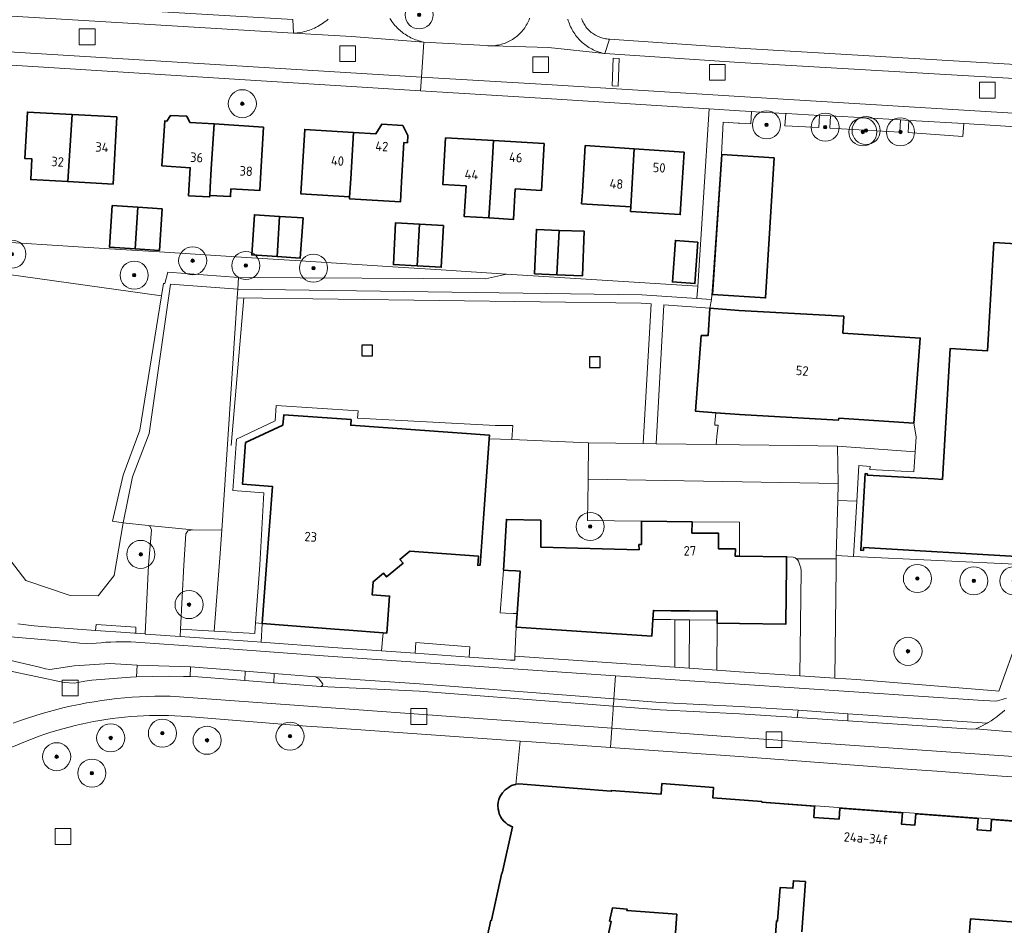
# Model space of a CAD drawing. Extents: x 154222 to 160093, y 456746 to 462495.
# Tile 123 of 254: x 157897 to 158038, y 460949 to 461078. Entities that reach past the tile are written whole.
import ezdxf
from ezdxf.enums import TextEntityAlignment as Align

# ---------------------------------------------------------------- set-up
doc = ezdxf.new("R2010")
doc.units = 0
doc.header["$LTSCALE"] = 0.75
doc.layers.get('0').update_dxf_attribs({"linetype": 'CONTINUOUS'})
for name, color, linetype, lineweight in [('B-XX-GR-BEPLANTING_CULTUUR_BODEMBEDEKKER-GV', 252, 'CONTINUOUS', 18), ('B-XX-GR-BEPLANTING_CULTUUR_BOSPLANTSOEN-GV', 252, 'CONTINUOUS', 18), ('B-XX-GR-BEPLANTING_CULTUUR_HEESTERS-GV', 252, 'CONTINUOUS', 18), ('B-XX-GR-BOOM-S', 252, 'CONTINUOUS', 25), ('B-XX-GR-HAAG-GV', 252, 'CONTINUOUS', 13), ('B-XX-IE-MEUBILAIR_WEGMEUBILAIR-S', 252, 'CONTINUOUS', 25), ('B-XX-IE-TERREINAFSCHEIDING_KUNSTMATIG_HEKWERK-G', 252, 'IE-TERREINAFSCHEIDING-KUNSTMATIG', 18), ('B-XX-OG-BEBOUWING-GV', 6, 'CONTINUOUS', 35), ('B-XX-OG-BEBOUWING-T18', 1, 'CONTINUOUS', 18), ('B-XX-OG-TERREIN_CULTUURSCHEIDING-GV', 252, 'CONTINUOUS', 18), ('B-XX-OG-TERREIN_ERF-GV', 252, 'CONTINUOUS', 18), ('B-XX-OG-TERREIN_ONBEGROEID-GV', 252, 'CONTINUOUS', 18), ('B-XX-OG-WEG-GV', 252, 'CONTINUOUS', 18), ('B-XX-RI-GWA_RIOOLPUT-S', 252, 'CONTINUOUS', 25), ('B-XX-VH-VERHARDING_ASFALT-GV', 252, 'CONTINUOUS', 18), ('B-XX-VH-VERHARDING_BETONSTRAATSTEEN-GV', 252, 'CONTINUOUS', 18), ('B-XX-VH-VERHARDING_GRASBETONSTEEN-GV', 252, 'CONTINUOUS', 18), ('B-XX-VH-VERHARDING_STRAATBAKSTEEN-GV', 252, 'CONTINUOUS', 18), ('B-XX-VH-VERHARDING_TEGEL-GV', 252, 'CONTINUOUS', 18)]:
    doc.layers.add(name, color=color, linetype=linetype, lineweight=lineweight)
doc.styles.add('NLCS-ISO-M-T18', font='NLCS-ISO.ttf', dxfattribs={"height": 1.8})
doc.linetypes.add('IE-TERREINAFSCHEIDING-KUNSTMATIG', pattern='A,4,[82,NLCS.SHX,S=0.75,R=90,X=0,Y=0],4,-2', length=10)

# ---------------------------------------------------------------- blocks, each defined once
blk = doc.blocks.new('SRI-PUT_INSPECTIEPUT_RIOOLPUT-SO')
at = {"color": 0, "linetype": 'ByBlock', "lineweight": 18}
blk.add_lwpolyline([(-1.125, -1.125), (1.125, -1.125), (1.125, 1.125), (-1.125, 1.125)], close=True, dxfattribs=at)
blk = doc.blocks.new('SIE-WEG_SPEELTOESTEL-SO')
at = {"flags": 128}
blk.add_lwpolyline([(-0.75, -0.75), (0.75, -0.75), (0.75, 0.75), (-0.75, 0.75)], close=True, dxfattribs=at)
blk = doc.blocks.new('SGR-BOOM_01-SO')
at = {"linetype": 'ByBlock', "lineweight": 18}
h = blk.add_hatch(color=0, dxfattribs=at)
h.dxf.hatch_style = 1
edge = h.paths.add_edge_path()
edge.add_arc((0, 0), 0.25, 0, 360)
at = {"color": 0, "linetype": 'ByBlock', "lineweight": 18}
for radius in [2, 0.25]:
    blk.add_circle((0, 0), radius, dxfattribs=at)

msp = doc.modelspace()

# ---------------------------------------------------------------- linework, layer by layer
at = {"layer": 'B-XX-GR-BEPLANTING_CULTUUR_BODEMBEDEKKER-GV'}
for points in [[(157914.024, 460991.169), (157908.335, 460991.53), (157908.28, 460990.693), (157912.589, 460990.391), (157913.802, 460990.306), (157914.021, 460990.291)], [(157932.004, 460991.668), (157931.045, 460991.769), (157930.933, 460990.265), (157925.179, 460990.606), (157920.353, 460990.891), (157920.298, 460989.843), (157925.094, 460989.501), (157930.681, 460989.102), (157931.848, 460989.019)]]:
    msp.add_lwpolyline(points, close=True, dxfattribs=at)
at = {"layer": 'B-XX-GR-BEPLANTING_CULTUUR_BOSPLANTSOEN-GV'}
for points in [[(157910.243, 461045.094), (157868.703, 461047.74), (157868.899, 461045.014), (157872.968, 461044.657), (157876.175, 461044.198), (157917.654, 461038.387), (157917.939, 461040.164), (157918.151, 461040.14), (157918.552, 461041.784), (157928.632, 461041.009), (157963.828, 461040.809), (157966.798, 461041.491), (157957.481, 461042.085), (157950.601, 461042.523), (157937.445, 461043.361), (157930.474, 461043.805), (157917.369, 461044.64)], [(157995.734, 461036.61), (157989.202, 461037.107), (157988.137, 461017.313), (157996.662, 461017.201), (157996.771, 461018.336), (157996.925, 461019.946), (157996.452, 461019.981), (157996.459, 461020.261), (157996.631, 461021.723), (157993.737, 461021.94), (157994.54, 461032.724), (157995.541, 461032.751)], [(158000, 461021.471), (157996.631, 461021.723), (157996.459, 461020.261), (157996.452, 461019.981), (157996.925, 461019.946), (157996.771, 461018.336), (157996.662, 461017.201), (158000, 461017.157), (158008.407, 461017.047), (158013.941, 461016.974), (158024.995, 461016.169), (158025.128, 461018.31), (158024.805, 461020.258), (158014.143, 461020.935), (158014.093, 461020.685)]]:
    msp.add_lwpolyline(points, close=True, dxfattribs=at)
at = {"layer": 'B-XX-GR-BEPLANTING_CULTUUR_HEESTERS-GV'}
msp.add_lwpolyline([(157950.192, 461077.917), (157950.321, 461077.713), (157950.457, 461077.513), (157950.6, 461077.318), (157950.749, 461077.128), (157950.904, 461076.943), (157951.066, 461076.763), (157951.233, 461076.588), (157951.406, 461076.419), (157951.584, 461076.256), (157951.768, 461076.099), (157951.957, 461075.948), (157952.151, 461075.803), (157952.349, 461075.665), (157952.552, 461075.534), (157952.759, 461075.409), (157952.97, 461075.291), (157953.185, 461075.181), (157953.403, 461075.077), (157953.625, 461074.981), (157953.85, 461074.892), (157954.078, 461074.81), (157954.308, 461074.736), (157954.54, 461074.67), (157954.775, 461074.612), (157955.011, 461074.561), (157955.038, 461074.556), (157963.91, 461074.048), (157964.128, 461074.031), (157964.346, 461074.022), (157964.564, 461074.022), (157964.713, 461074.026), (157964.783, 461074.029), (157965, 461074.044), (157965.218, 461074.067), (157965.434, 461074.098), (157965.649, 461074.137), (157965.862, 461074.184), (157966.073, 461074.239), (157966.283, 461074.301), (157966.49, 461074.371), (157966.694, 461074.449), (157966.895, 461074.534), (157967.093, 461074.626), (157967.287, 461074.725), (157967.478, 461074.832), (157967.665, 461074.945), (157967.847, 461075.065), (157968.025, 461075.192), (157968.198, 461075.325), (157968.366, 461075.464), (157968.529, 461075.61), (157968.686, 461075.761), (157968.838, 461075.918), (157968.984, 461076.081), (157969.124, 461076.249), (157969.258, 461076.421), (157969.385, 461076.599), (157969.505, 461076.781), (157969.619, 461076.967), (157969.726, 461077.157), (157969.826, 461077.352), (157969.919, 461077.549), (157970.005, 461077.75), (157970.083, 461077.954)], dxfattribs=at)
for points in [[(158000, 461064.76), (157995.656, 461065.045), (157994.067, 461039.754), (157993.917, 461037.998), (157995.993, 461037.853), (157996.169, 461040.347), (157997.441, 461058.541), (157997.661, 461063.135), (157999.795, 461063.013), (158000, 461062.991), (158001.591, 461062.902), (158001.689, 461064.649)], [(158006.668, 461064.372), (158006.594, 461064.376), (158006.435, 461062.634), (158007.502, 461062.573), (158011.268, 461062.363), (158011.354, 461064.111)], [(158022.925, 461063.468), (158012.955, 461064.022), (158012.847, 461062.275), (158022.818, 461061.721)], [(158025.129, 461063.345), (158024.124, 461063.401), (158024.017, 461061.654), (158025.258, 461061.585), (158031.811, 461061.12), (158031.918, 461062.967)], [(158016.68, 461009.145), (158013.974, 461009.214), (158013.766, 461001.36), (158016.239, 461001.235)], [(157942.337, 460990.892), (157932.004, 460991.668), (157931.848, 460989.019), (157942.076, 460988.289), (157949.001, 460987.795), (157949.148, 460989.339), (157949.235, 460990.373), (157944.327, 460990.742)], [(157961.564, 460988.358), (157953.874, 460988.967), (157953.772, 460987.455), (157961.503, 460986.903)]]:
    msp.add_lwpolyline(points, close=True, dxfattribs=at)
at = {"layer": 'B-XX-GR-HAAG-GV'}
for points in [[(157914.024, 460991.169), (157908.335, 460991.53), (157908.28, 460990.693), (157912.589, 460990.391), (157913.802, 460990.306), (157914.021, 460990.291)], [(157932.004, 460991.668), (157931.045, 460991.769), (157930.933, 460990.265), (157925.179, 460990.606), (157920.353, 460990.891), (157920.298, 460989.843), (157925.094, 460989.501), (157930.681, 460989.102), (157931.848, 460989.019)]]:
    msp.add_lwpolyline(points, close=True, dxfattribs=at)
at = {"layer": 'B-XX-IE-TERREINAFSCHEIDING_KUNSTMATIG_HEKWERK-G'}
msp.add_lwpolyline([(157929.375, 461038.097), (157927.57, 461017.054)], dxfattribs=at)
at = {"layer": 'B-XX-OG-BEBOUWING-GV'}
for points in [[(157904.941, 461064.231), (157898.555, 461064.583), (157898.194, 461057.985), (157899.192, 461057.93), (157899.029, 461054.954), (157904.315, 461054.664)], [(157911.289, 461063.881), (157904.941, 461064.231), (157904.315, 461054.664), (157910.762, 461054.311)], [(157921.268, 461063.975), (157918.963, 461064.116), (157918.411, 461063.299), (157918.112, 461063.317), (157917.718, 461056.905), (157921.76, 461056.656), (157921.515, 461052.664), (157924.508, 461052.48), (157924.522, 461052.708), (157924.591, 461053.817), (157924.754, 461056.472), (157925.157, 461062.884), (157921.715, 461063.096)], [(157932.201, 461062.451), (157925.157, 461062.884), (157924.754, 461056.472), (157924.591, 461053.817), (157924.522, 461052.708), (157927.49, 461052.526), (157927.558, 461053.635), (157931.644, 461053.384), (157931.807, 461056.039)], [(157952.051, 461062.684), (157949.054, 461062.866), (157948.197, 461061.495), (157944.994, 461061.69), (157944.613, 461055.073), (157944.455, 461052.484), (157944.438, 461052.205), (157951.681, 461051.765), (157951.855, 461054.633), (157952.195, 461060.231), (157952.694, 461060.201), (157952.756, 461061.238)], [(157944.994, 461061.69), (157938.067, 461062.111), (157937.506, 461052.909), (157944.455, 461052.484), (157944.613, 461055.073)], [(157964.958, 461060.51), (157958.122, 461060.908), (157957.735, 461054.24), (157961.042, 461054.048), (157960.79, 461049.693), (157964.304, 461049.491), (157964.556, 461053.844)], [(157972.16, 461060.091), (157964.958, 461060.51), (157964.556, 461053.844), (157964.304, 461049.491), (157967.798, 461049.289), (157968.05, 461053.641), (157971.773, 461053.425)], [(157984.973, 461059.35), (157978.025, 461059.802), (157977.599, 461053.237), (157977.487, 461051.509), (157984.504, 461051.054), (157984.605, 461052.782)], [(157992.116, 461058.886), (157984.973, 461059.35), (157984.605, 461052.782), (157984.504, 461051.054), (157984.468, 461050.433), (157991.538, 461049.974), (157991.69, 461052.322)], [(158004.936, 461058.054), (157997.452, 461058.54), (157996.157, 461038.582), (158003.695, 461038.092)], [(157914.283, 461051.011), (157910.637, 461051.249), (157910.25, 461045.332), (157913.93, 461045.092)], [(157917.761, 461050.784), (157914.283, 461051.011), (157913.93, 461045.092), (157917.374, 461044.867)], [(157934.459, 461049.715), (157930.895, 461049.952), (157930.514, 461044.228), (157934.139, 461043.987)], [(158049.717, 461050.34), (158041.231, 461050.83), (158040.935, 461045.709), (158036.197, 461045.982), (158035.308, 461030.57), (158029.968, 461030.878), (158028.891, 461012.22), (158027.703, 461012.289), (158018.185, 461012.838), (158018.196, 461013.032), (158017.891, 461013.05), (158017.261, 461002.125), (158017.627, 461002.104), (158017.651, 461002.517), (158040.292, 461001.21), (158040.282, 461001.046), (158040.53, 461001.032), (158041.029, 461009.677), (158041.61, 461019.731), (158046.466, 461019.45), (158047.929, 461019.366)], [(157937.815, 461049.491), (157934.459, 461049.715), (157934.139, 461043.987), (157937.434, 461043.767)], [(157954.428, 461048.617), (157950.999, 461048.8), (157950.681, 461042.837), (157954.088, 461042.655)], [(157957.816, 461048.436), (157954.428, 461048.617), (157954.088, 461042.655), (157957.498, 461042.473)], [(157974.313, 461047.721), (157971.047, 461047.848), (157970.803, 461041.528), (157973.954, 461041.406)], [(157977.862, 461047.584), (157974.313, 461047.721), (157973.954, 461041.406), (157977.618, 461041.264)], [(157994.065, 461046.052), (157990.862, 461046.288), (157990.425, 461040.369), (157993.628, 461040.133)], [(157999.897, 461036.324), (157995.734, 461036.61), (157995.541, 461032.751), (157994.54, 461032.724), (157993.737, 461021.94), (157996.631, 461021.723), (158000, 461021.471), (158014.093, 461020.685), (158014.143, 461020.935), (158024.805, 461020.258), (158025.73, 461032.362), (158014.717, 461033.088), (158014.862, 461035.488)], [(157944.666, 461020.746), (157935.086, 461021.435), (157934.926, 461019.979), (157929.629, 461017.483), (157929.186, 461011.55), (157933.466, 461011.23), (157932.626, 460999.994), (157932.004, 460991.668), (157942.337, 460990.892), (157944.327, 460990.742), (157949.235, 460990.373), (157949.742, 460990.335), (157950.137, 460995.6), (157947.664, 460995.786), (157947.804, 460997.641), (157949.259, 460998.855), (157949.707, 460998.318), (157952.057, 461000.279), (157951.608, 461000.816), (157953.034, 461002.006), (157962.823, 461001.272), (157962.709, 460999.967), (157963.031, 460999.988), (157963.506, 461006.641), (157964.318, 461018.029), (157964.354, 461018.538), (157944.609, 461019.947)], [(157971.691, 461006.42), (157966.783, 461006.536), (157966.412, 461000.018), (157966.371, 460999.3), (157967.026, 460999.262), (157968.13, 460999.199), (157968.732, 460999.164), (157968.321, 460993.118), (157968.189, 460991.173), (157987.486, 460989.863), (157987.643, 460992.271), (157987.727, 460993.548), (157990.23, 460993.518), (157990.805, 460993.511), (157992.864, 460993.487), (157996.806, 460993.44), (157996.799, 460992.16), (157996.796, 460991.72), (158000, 460991.68), (158006.599, 460991.597), (158006.684, 461000), (158006.696, 461001.211), (158000, 461001.279), (157999.386, 461001.285), (157999.396, 461002.315), (157996.977, 461002.34), (157997, 461004.55), (157993.21, 461004.588), (157993.226, 461006.204), (157986.04, 461006.289), (157986.002, 461002.957), (157985.652, 461002.948), (157985.673, 461002.198), (157971.698, 461002.566)]]:
    msp.add_lwpolyline(points, close=True, dxfattribs=at)
for points in [[(158044.734, 460963.11), (158035.868, 460963.749), (158035.756, 460962.133), (158033.849, 460962.279), (158033.975, 460963.919), (158025.083, 460964.56), (158024.967, 460962.95), (158023.077, 460963.087), (158023.196, 460964.724), (158014.265, 460965.352), (158014.156, 460963.807), (158010.573, 460964.043), (158010.678, 460965.643), (158003.169, 460966.216), (158003.173, 460966.258), (158003.178, 460966.311), (157996.206, 460966.838), (157996.291, 460968.312), (157988.927, 460968.872), (157988.814, 460967.383), (157981.719, 460967.892), (157981.714, 460967.789), (157972.126, 460968.572), (157968.544, 460968.822), (157968.16, 460968.777), (157968.108, 460968.765), (157967.842, 460968.702), (157967.493, 460968.589), (157967.241, 460968.433), (157967.015, 460968.292), (157966.626, 460967.989), (157966.205, 460967.548), (157965.866, 460967.003), (157965.705, 460966.614), (157965.615, 460966.233), (157965.583, 460965.788), (157965.625, 460965.222), (157965.693, 460964.913), (157965.775, 460964.581), (157965.99, 460964.091), (157966.152, 460963.838), (157966.4, 460963.539), (157966.717, 460963.258), (157966.946, 460963.066), (157967.169, 460962.925), (157967.437, 460962.791), (157967.665, 460962.698), (157966.202, 460956.119), (157966.123, 460956.132), (157964.664, 460949.386), (157964.568, 460949.405), (157961.486, 460935.194)], [(158005.011, 460945.938), (158005.275, 460949.305), (158005.416, 460949.295), (158005.782, 460954.078), (158007.579, 460953.96), (158007.661, 460955.032), (158009.371, 460954.901), (158008.862, 460947.739)], [(157980.184, 460942.294), (157981.694, 460949.228), (157981.479, 460949.275), (157981.886, 460951.145), (157983.971, 460950.992), (157983.955, 460950.773), (157991.037, 460950.252), (157990.797, 460946.983)], [(158032.602, 460945.937), (158032.88, 460949.594), (158043.168, 460948.827), (158043.162, 460948.663)]]:
    msp.add_lwpolyline(points, dxfattribs=at)
at = {"layer": 'B-XX-OG-TERREIN_CULTUURSCHEIDING-GV'}
for points in [[(157994.067, 461039.754), (157966.798, 461041.491), (157963.828, 461040.809), (157928.632, 461041.009), (157928.52, 461039.327), (157986.076, 461038.551), (157993.917, 461037.998)], [(157985.954, 461037.347), (157928.439, 461038.109), (157926.238, 461005.006), (157925.977, 461001.065), (157925.179, 460990.606), (157930.933, 460990.265), (157931.045, 460991.769), (157931.66, 461000), (157931.662, 461000.029), (157932.257, 461010.318), (157927.842, 461010.637), (157928.33, 461017.977), (157933.828, 461020.567), (157933.985, 461022.74), (157945.66, 461022.009), (157945.594, 461020.956), (157965.239, 461019.891), (157967.7, 461019.904), (157967.561, 461017.894), (157978.486, 461017.439), (157986.257, 461017.337), (157987.387, 461037.234)], [(157926.238, 461005.006), (157922.094, 461005.052), (157921.411, 461004.874), (157921.138, 461004.462), (157920.83, 461000), (157920.353, 460990.891), (157925.179, 460990.606), (157925.977, 461001.065)], [(158007.648, 461001.158), (158006.696, 461001.211), (158006.684, 461000), (158006.599, 460991.597), (158000, 460991.68), (157996.796, 460991.72), (157996.757, 460985.03), (158000, 460984.804), (158008.587, 460984.236), (158008.749, 460999.188), (158008.702, 460999.603), (158008.572, 461000), (158008.373, 461000.598), (158008.269, 461000.732), (158008.109, 461000.91), (158008.106, 461000.912), (158007.932, 461001.033)], [(158016.239, 461001.235), (158013.766, 461001.36), (158013.755, 461000.91), (158013.744, 461000), (158013.739, 460999.588), (158013.557, 460983.907), (158016.684, 460983.7), (158036.461, 460982.087), (158036.906, 460982.046), (158042.507, 460997.633), (158043.358, 461000), (158041.467, 461000.041), (158040.224, 461000.1)], [(157967.026, 460999.262), (157966.371, 460999.3), (157965.914, 460993.208), (157966.657, 460993.18), (157967.747, 460993.139), (157968.321, 460993.118), (157968.732, 460999.164), (157968.13, 460999.199)], [(157990.195, 460992.239), (157987.643, 460992.271), (157987.486, 460989.863), (157968.189, 460991.173), (157967.99, 460987.037), (157990.778, 460985.447), (157990.795, 460992.232)], [(157992.838, 460992.206), (157990.795, 460992.232), (157990.778, 460985.447), (157992.832, 460985.304)], [(157927.855, 460985.03), (157921.801, 460985.52), (157921.738, 460984.117), (157922.83, 460984.08), (157927.747, 460983.695), (157929.541, 460983.555), (157929.599, 460984.889)], [(157939.648, 460984.076), (157933.694, 460984.558), (157933.637, 460983.234), (157940.351, 460982.709), (157940.573, 460982.871), (157940.632, 460983.031), (157940.471, 460983.35), (157940.09, 460983.789)]]:
    msp.add_lwpolyline(points, close=True, dxfattribs=at)
for points in [[(157897.206, 460991.642), (157898.357, 460991.507), (157899.508, 460991.379), (157900.661, 460991.26), (157901.814, 460991.148), (157901.846, 460991.145), (157907.639, 460990.738), (157908.28, 460990.693), (157908.335, 460991.53), (157914.024, 460991.169), (157914.021, 460990.291), (157915.316, 460990.199), (157915.795, 461000), (157916.231, 461004.994), (157916.053, 461005.522), (157915.759, 461005.638), (157912.201, 461006.037), (157910.914, 460998.508), (157908.617, 460995.628), (157904.649, 460995.694), (157898.348, 460997.824), (157894.717, 461002.543)], [(157895.73, 460984.972), (157903.819, 460983.276), (157905.261, 460983.18), (157905.74, 460983.278), (157906.734, 460983.463), (157907.73, 460983.63), (157913.236, 460984.054), (157914.112, 460984.074), (157914.175, 460985.768), (157910.319, 460985.974), (157905.204, 460985.658), (157901.772, 460985.118), (157901.127, 460985.208), (157900.268, 460985.483), (157883.156, 460989.471)], [(158039.688, 460969.768), (158037.35, 460969.943), (158034.883, 460970.128), (158034.253, 460970.175), (158028.088, 460970.636), (158024.526, 460970.902), (158000, 460972.736), (157981.604, 460974.01), (157969.69, 460974.85), (157968.721, 460974.918), (157968.108, 460968.765), (157968.16, 460968.777), (157968.544, 460968.822), (157972.126, 460968.572), (157981.714, 460967.789), (157981.719, 460967.892), (157988.814, 460967.383), (157988.927, 460968.872), (157996.291, 460968.312), (157996.206, 460966.838), (158003.178, 460966.311), (158003.173, 460966.258), (158055.493, 460962.39)]]:
    msp.add_lwpolyline(points, dxfattribs=at)
at = {"layer": 'B-XX-OG-TERREIN_ERF-GV'}
for points in [[(157977.486, 461077.904), (157977.552, 461077.729), (157977.626, 461077.556), (157977.706, 461077.387), (157977.794, 461077.222), (157977.889, 461077.06), (157977.99, 461076.903), (157978.098, 461076.75), (157978.213, 461076.602), (157978.334, 461076.459), (157978.461, 461076.321), (157978.593, 461076.189), (157978.731, 461076.063), (157978.875, 461075.942), (157979.023, 461075.828), (157979.176, 461075.72), (157979.334, 461075.619), (157979.496, 461075.525), (157979.661, 461075.437), (157979.83, 461075.357), (157980.003, 461075.284), (157980.178, 461075.219), (157980.356, 461075.161), (157980.537, 461075.111), (157980.719, 461075.069), (157980.903, 461075.034), (157981.089, 461075.007), (157981.275, 461074.988), (157981.449, 461074.978), (158000, 461073.694), (158048.939, 461070.802)], [(157868.703, 461047.74), (157910.243, 461045.094), (157917.369, 461044.64), (157930.474, 461043.805), (157937.445, 461043.361), (157950.601, 461042.523), (157957.481, 461042.085), (157966.798, 461041.491), (157994.067, 461039.754), (157995.656, 461065.045), (157972.466, 461066.499), (157954.553, 461067.622), (157878.095, 461072.415)], [(158040.749, 461062.392), (158037.157, 461062.629), (158031.918, 461062.967), (158031.811, 461061.12), (158025.258, 461061.585), (158024.017, 461061.654), (158024.124, 461063.401), (158022.925, 461063.468), (158022.818, 461061.721), (158012.847, 461062.275), (158012.955, 461064.022), (158011.354, 461064.111), (158011.268, 461062.363), (158007.502, 461062.573), (158006.435, 461062.634), (158006.594, 461064.376), (158003.631, 461064.541), (158002.887, 461064.582), (158001.689, 461064.649), (158001.591, 461062.902), (158000, 461062.991), (157999.795, 461063.013), (157997.661, 461063.135), (157997.441, 461058.541), (157996.169, 461040.347), (157995.993, 461037.853), (157995.734, 461036.61), (157999.897, 461036.324), (158014.862, 461035.488), (158014.717, 461033.088), (158025.73, 461032.362), (158024.805, 461020.258), (158025.128, 461018.31), (158024.995, 461016.169), (158024.816, 461013.283), (158018.564, 461013.643), (158018.613, 461014.043), (158016.961, 461014.189), (158016.68, 461009.145), (158016.239, 461001.235), (158040.224, 461000.1)], [(157961.486, 460935.194), (157964.568, 460949.405), (157964.664, 460949.386), (157966.123, 460956.132), (157966.202, 460956.119), (157967.665, 460962.698), (157967.437, 460962.791), (157967.169, 460962.925), (157966.946, 460963.066), (157966.717, 460963.258), (157966.4, 460963.539), (157966.152, 460963.838), (157965.99, 460964.091), (157965.775, 460964.581), (157965.693, 460964.913), (157965.625, 460965.222), (157965.583, 460965.788), (157965.615, 460966.233), (157965.705, 460966.614), (157965.866, 460967.003), (157966.205, 460967.548), (157966.626, 460967.989), (157967.015, 460968.292), (157967.241, 460968.433), (157967.493, 460968.589), (157967.842, 460968.702), (157968.108, 460968.765), (157968.721, 460974.918), (157941.347, 460976.849), (157938.305, 460977.064), (157921.335, 460978.413), (157920.443, 460978.477), (157919.55, 460978.524), (157918.657, 460978.556), (157917.763, 460978.573), (157916.869, 460978.573), (157915.975, 460978.558), (157915.081, 460978.527), (157914.188, 460978.48), (157913.296, 460978.417), (157912.405, 460978.339), (157911.516, 460978.245), (157910.629, 460978.135), (157909.744, 460978.01), (157908.861, 460977.869), (157907.98, 460977.712), (157907.103, 460977.54), (157906.229, 460977.352), (157905.358, 460977.15), (157904.491, 460976.931), (157903.628, 460976.698), (157902.769, 460976.449), (157901.915, 460976.185), (157901.065, 460975.906), (157900.22, 460975.612), (157899.381, 460975.304), (157898.548, 460974.98), (157897.72, 460974.642), (157895.757, 460973.818)], [(158055.493, 460962.39), (158003.173, 460966.258), (158003.169, 460966.216), (158010.678, 460965.643), (158010.573, 460964.043), (158014.156, 460963.807), (158014.265, 460965.352), (158023.196, 460964.724), (158023.077, 460963.087), (158024.967, 460962.95), (158025.083, 460964.56), (158033.975, 460963.919), (158033.849, 460962.279), (158035.756, 460962.133), (158035.868, 460963.749), (158044.734, 460963.11)], [(158008.862, 460947.739), (158009.371, 460954.901), (158007.661, 460955.032), (158007.579, 460953.96), (158005.782, 460954.078), (158005.416, 460949.295), (158005.275, 460949.305), (158005.011, 460945.938)], [(157990.797, 460946.983), (157991.037, 460950.252), (157983.955, 460950.773), (157983.971, 460950.992), (157981.886, 460951.145), (157981.479, 460949.275), (157981.694, 460949.228), (157980.184, 460942.294)], [(158043.162, 460948.663), (158043.168, 460948.827), (158032.88, 460949.594), (158032.602, 460945.937)]]:
    msp.add_lwpolyline(points, dxfattribs=at)
for points in [[(157898.194, 461057.985), (157898.555, 461064.583), (157904.941, 461064.231), (157911.289, 461063.881), (157910.762, 461054.311), (157904.315, 461054.664), (157899.029, 461054.954), (157899.192, 461057.93)], [(157918.411, 461063.299), (157918.963, 461064.116), (157921.268, 461063.975), (157921.715, 461063.096), (157925.157, 461062.884), (157932.201, 461062.451), (157931.807, 461056.039), (157931.644, 461053.384), (157927.558, 461053.635), (157927.49, 461052.526), (157924.522, 461052.708), (157924.508, 461052.48), (157921.515, 461052.664), (157921.76, 461056.656), (157917.718, 461056.905), (157918.112, 461063.317)], [(157948.197, 461061.495), (157949.054, 461062.866), (157952.051, 461062.684), (157952.756, 461061.238), (157952.694, 461060.201), (157952.195, 461060.231), (157951.855, 461054.633), (157951.681, 461051.765), (157944.438, 461052.205), (157944.455, 461052.484), (157937.506, 461052.909), (157938.067, 461062.111), (157944.994, 461061.69)], [(157957.735, 461054.24), (157958.122, 461060.908), (157964.958, 461060.51), (157972.16, 461060.091), (157971.773, 461053.425), (157968.05, 461053.641), (157967.798, 461049.289), (157964.304, 461049.491), (157960.79, 461049.693), (157961.042, 461054.048)], [(157977.599, 461053.237), (157978.025, 461059.802), (157984.973, 461059.35), (157992.116, 461058.886), (157991.69, 461052.322), (157991.538, 461049.974), (157984.468, 461050.433), (157984.504, 461051.054), (157977.487, 461051.509)], [(157996.157, 461038.582), (157997.452, 461058.54), (158004.936, 461058.054), (158003.695, 461038.092)], [(157917.761, 461050.784), (157917.374, 461044.867), (157913.93, 461045.092), (157910.25, 461045.332), (157910.637, 461051.249), (157914.283, 461051.011)], [(157937.815, 461049.491), (157937.434, 461043.767), (157934.139, 461043.987), (157930.514, 461044.228), (157930.895, 461049.952), (157934.459, 461049.715)], [(158040.935, 461045.709), (158041.231, 461050.83), (158049.717, 461050.34), (158047.929, 461019.366), (158046.466, 461019.45), (158041.61, 461019.731), (158041.029, 461009.677), (158040.53, 461001.032), (158040.282, 461001.046), (158040.292, 461001.21), (158017.651, 461002.517), (158017.627, 461002.104), (158017.261, 461002.125), (158017.891, 461013.05), (158018.196, 461013.032), (158018.185, 461012.838), (158027.703, 461012.289), (158028.891, 461012.22), (158029.968, 461030.878), (158035.308, 461030.57), (158036.197, 461045.982)], [(157950.681, 461042.837), (157950.999, 461048.8), (157954.428, 461048.617), (157957.816, 461048.436), (157957.498, 461042.473), (157954.088, 461042.655)], [(157970.803, 461041.528), (157971.047, 461047.848), (157974.313, 461047.721), (157977.862, 461047.584), (157977.618, 461041.264), (157973.954, 461041.406)], [(157990.425, 461040.369), (157990.862, 461046.288), (157994.065, 461046.052), (157993.628, 461040.133)], [(157945.66, 461022.009), (157933.985, 461022.74), (157933.828, 461020.567), (157928.33, 461017.977), (157927.842, 461010.637), (157932.257, 461010.318), (157931.662, 461000.029), (157931.66, 461000), (157931.045, 460991.769), (157932.004, 460991.668), (157932.626, 460999.994), (157933.466, 461011.23), (157929.186, 461011.55), (157929.629, 461017.483), (157934.926, 461019.979), (157935.086, 461021.435), (157944.666, 461020.746), (157944.609, 461019.947), (157964.354, 461018.538), (157964.318, 461018.029), (157967.561, 461017.894), (157967.7, 461019.904), (157965.239, 461019.891), (157945.594, 461020.956)], [(157967.561, 461017.894), (157964.318, 461018.029), (157963.506, 461006.641), (157963.031, 460999.988), (157962.709, 460999.967), (157962.823, 461001.272), (157953.034, 461002.006), (157951.608, 461000.816), (157952.057, 461000.279), (157949.707, 460998.318), (157949.259, 460998.855), (157947.804, 460997.641), (157947.664, 460995.786), (157950.137, 460995.6), (157949.742, 460990.335), (157949.235, 460990.373), (157949.148, 460989.339), (157949.001, 460987.795), (157953.772, 460987.455), (157953.874, 460988.967), (157961.564, 460988.358), (157961.503, 460986.903), (157966.255, 460986.564), (157967.326, 460986.488), (157967.961, 460986.443), (157967.99, 460987.037), (157968.189, 460991.173), (157968.321, 460993.118), (157967.747, 460993.139), (157966.657, 460993.18), (157965.914, 460993.208), (157966.371, 460999.3), (157966.412, 461000.018), (157966.783, 461006.536), (157971.691, 461006.42), (157971.698, 461002.566), (157985.673, 461002.198), (157985.652, 461002.948), (157986.002, 461002.957), (157986.04, 461006.289), (157978.34, 461006.39), (157978.413, 461011.89), (157978.418, 461012.241), (157978.486, 461017.439)], [(158000, 461006.151), (157993.226, 461006.204), (157993.21, 461004.588), (157997, 461004.55), (157996.977, 461002.34), (157999.396, 461002.315), (157999.386, 461001.285), (158000, 461001.279), (158000, 461003.68)], [(157990.23, 460993.518), (157987.727, 460993.548), (157987.643, 460992.271), (157990.195, 460992.239), (157990.795, 460992.232), (157992.838, 460992.206), (157996.799, 460992.16), (157996.806, 460993.44), (157992.864, 460993.487), (157990.805, 460993.511)]]:
    msp.add_lwpolyline(points, close=True, dxfattribs=at)
at = {"layer": 'B-XX-OG-TERREIN_ONBEGROEID-GV'}
msp.add_lwpolyline([(157894.717, 461002.543), (157898.348, 460997.824), (157904.649, 460995.694), (157908.617, 460995.628), (157910.914, 460998.508), (157912.201, 461006.037), (157910.675, 461006.287), (157912.199, 461012.84), (157914.583, 461019.258), (157917.654, 461038.387), (157876.175, 461044.198)], dxfattribs=at)
at = {"layer": 'B-XX-OG-WEG-GV'}
for points in [[(157988.666, 460980.445), (157982.083, 460980.956), (157982.061, 460980.644), (157982.011, 460979.912), (157988.666, 460979.396), (158000, 460978.824), (158008.21, 460978.281), (158008.319, 460979.315), (158000, 460979.874)], [(158035.261, 460977.505), (158015.415, 460978.838), (158015.394, 460977.806), (158033.095, 460976.636), (158033.637, 460976.681), (158034.087, 460976.884), (158034.529, 460977.102), (158034.965, 460977.335)]]:
    msp.add_lwpolyline(points, close=True, dxfattribs=at)
at = {"layer": 'B-XX-VH-VERHARDING_ASFALT-GV'}
for points in [[(157883.156, 460989.471), (157900.268, 460985.483), (157901.127, 460985.208), (157901.772, 460985.118), (157905.204, 460985.658), (157910.319, 460985.974), (157914.175, 460985.768), (157921.801, 460985.52), (157927.855, 460985.03), (157929.599, 460984.889), (157933.694, 460984.558), (157939.648, 460984.076), (157954.405, 460983.079), (157976.56, 460981.385), (157982.083, 460980.956), (157982.311, 460984.255), (157941.39, 460987.015), (157922.806, 460988.435), (157914.672, 460988.982), (157914.027, 460989.029), (157913.316, 460989.065), (157912.603, 460989.086), (157911.891, 460989.09), (157911.179, 460989.078), (157910.466, 460989.051), (157909.755, 460989.007), (157909.045, 460988.947), (157908.337, 460988.872), (157907.821, 460988.8), (157906.006, 460988.885), (157903.398, 460989.166), (157896.163, 460989.808)], [(157896.549, 460977.497), (157897.57, 460977.866), (157898.597, 460978.217), (157899.631, 460978.55), (157900.67, 460978.865), (157901.714, 460979.161), (157902.764, 460979.438), (157903.818, 460979.698), (157904.877, 460979.938), (157905.94, 460980.16), (157907.007, 460980.363), (157908.077, 460980.547), (157909.15, 460980.712), (157910.226, 460980.858), (157911.304, 460980.985), (157912.384, 460981.093), (157913.466, 460981.183), (157914.55, 460981.253), (157915.634, 460981.303), (157916.72, 460981.335), (157917.805, 460981.348), (157918.891, 460981.341), (157981.794, 460976.762), (157981.979, 460979.453), (157982.011, 460979.912), (157976.56, 460980.335), (157954.405, 460982.03), (157940.351, 460982.709), (157933.637, 460983.234), (157929.541, 460983.555), (157927.747, 460983.695), (157922.83, 460984.08), (157921.738, 460984.117), (157920.794, 460984.15), (157918.757, 460984.179), (157914.112, 460984.074), (157913.236, 460984.054), (157907.73, 460983.63), (157906.734, 460983.463), (157905.74, 460983.278), (157905.261, 460983.18), (157903.819, 460983.276), (157895.73, 460984.972)], [(158037.993, 460981.054), (158037.688, 460980.938), (158037.377, 460980.836), (158037.062, 460980.75), (158036.743, 460980.68), (158036.421, 460980.625), (158033.976, 460980.781), (158000, 460983.062), (157982.311, 460984.255), (157982.083, 460980.956), (157988.666, 460980.445), (158000, 460979.874), (158008.319, 460979.315), (158015.415, 460978.838), (158035.261, 460977.505), (158035.393, 460977.581), (158035.813, 460977.841), (158036.224, 460978.115), (158036.626, 460978.401), (158037.019, 460978.701), (158037.402, 460979.013), (158037.774, 460979.337)], [(157895.757, 460973.818), (157897.72, 460974.642), (157898.548, 460974.98), (157899.381, 460975.304), (157900.22, 460975.612), (157901.065, 460975.906), (157901.915, 460976.185), (157902.769, 460976.449), (157903.628, 460976.698), (157904.491, 460976.931), (157905.358, 460977.15), (157906.229, 460977.352), (157907.103, 460977.54), (157907.98, 460977.712), (157908.861, 460977.869), (157909.744, 460978.01), (157910.629, 460978.135), (157911.516, 460978.245), (157912.405, 460978.339), (157913.296, 460978.417), (157914.188, 460978.48), (157915.081, 460978.527), (157915.975, 460978.558), (157916.869, 460978.573), (157917.763, 460978.573), (157918.657, 460978.556), (157919.55, 460978.524), (157920.443, 460978.477), (157921.335, 460978.413), (157938.305, 460977.064), (157941.347, 460976.849), (157968.721, 460974.918), (157969.69, 460974.85), (157981.604, 460974.01), (157981.794, 460976.762), (157918.891, 460981.341), (157917.805, 460981.348), (157916.72, 460981.335), (157915.634, 460981.303), (157914.55, 460981.253), (157913.466, 460981.183), (157912.384, 460981.093), (157911.304, 460980.985), (157910.226, 460980.858), (157909.15, 460980.712), (157908.077, 460980.547), (157907.007, 460980.363), (157905.94, 460980.16), (157904.877, 460979.938), (157903.818, 460979.698), (157902.764, 460979.438), (157901.714, 460979.161), (157900.67, 460978.865), (157899.631, 460978.55), (157898.597, 460978.217), (157897.57, 460977.866), (157896.549, 460977.497)], [(158037.774, 460979.337), (158037.402, 460979.013), (158037.019, 460978.701), (158036.626, 460978.401), (158036.224, 460978.115), (158035.813, 460977.841), (158035.393, 460977.581), (158035.261, 460977.505), (158034.965, 460977.335), (158034.529, 460977.102), (158034.087, 460976.884), (158033.637, 460976.681), (158050.731, 460975.208)]]:
    msp.add_lwpolyline(points, dxfattribs=at)
for points in [[(157988.666, 460979.396), (157982.011, 460979.912), (157981.979, 460979.453), (157981.794, 460976.762), (158000, 460975.436), (158000.003, 460975.436), (158074.589, 460970.261), (158074.731, 460972.91), (158074.759, 460973.435), (158050.731, 460975.208), (158033.637, 460976.681), (158033.095, 460976.636), (158015.394, 460977.806), (158008.21, 460978.281), (158000, 460978.824)], [(158000, 460975.436), (157981.794, 460976.762), (157981.604, 460974.01), (158000, 460972.736), (158024.526, 460970.902), (158028.088, 460970.636), (158034.253, 460970.175), (158034.883, 460970.128), (158037.35, 460969.943), (158039.688, 460969.768), (158039.739, 460969.764), (158041.18, 460969.657), (158042.482, 460969.56), (158063.92, 460967.955), (158067.689, 460967.673), (158072.227, 460967.333), (158074.427, 460967.224), (158074.589, 460970.261), (158000.003, 460975.436)]]:
    msp.add_lwpolyline(points, close=True, dxfattribs=at)
at = {"layer": 'B-XX-VH-VERHARDING_BETONSTRAATSTEEN-GV'}
for points in [[(157982.867, 461072.234), (157981.979, 461072.266), (157981.837, 461068.321), (157982.725, 461068.289)], [(157986.257, 461017.337), (157978.486, 461017.439), (157978.418, 461012.241), (158014.038, 461011.661), (158013.941, 461016.974), (158008.407, 461017.047), (158000, 461017.157), (157996.662, 461017.201), (157988.137, 461017.313)], [(158014.038, 461011.661), (157978.418, 461012.241), (157978.413, 461011.89), (157978.34, 461006.39), (157986.04, 461006.289), (157993.226, 461006.204), (158000, 461006.151), (158000, 461003.68), (158000, 461001.279), (158006.696, 461001.211), (158007.648, 461001.158), (158007.932, 461001.033), (158008.106, 461000.912), (158008.109, 461000.91), (158013.755, 461000.91), (158013.766, 461001.36), (158013.974, 461009.214)], [(157922.094, 461005.052), (157915.759, 461005.638), (157916.053, 461005.522), (157916.231, 461004.994), (157915.795, 461000), (157915.316, 460990.199), (157915.398, 460990.193), (157920.298, 460989.843), (157920.353, 460990.891), (157920.83, 461000), (157921.138, 461004.462), (157921.411, 461004.874)], [(158013.744, 461000), (158013.755, 461000.91), (158008.109, 461000.91), (158008.269, 461000.732), (158008.373, 461000.598), (158008.572, 461000), (158008.702, 460999.603), (158008.749, 460999.188), (158008.587, 460984.236), (158013.557, 460983.907), (158013.739, 460999.588)], [(157954.405, 460983.079), (157939.648, 460984.076), (157940.09, 460983.789), (157940.471, 460983.35), (157940.632, 460983.031), (157940.573, 460982.871), (157940.351, 460982.709), (157954.405, 460982.03), (157976.56, 460980.335), (157982.011, 460979.912), (157982.061, 460980.644), (157982.083, 460980.956), (157976.56, 460981.385)], [(158015.415, 460978.838), (158008.319, 460979.315), (158008.21, 460978.281), (158015.394, 460977.806)]]:
    msp.add_lwpolyline(points, close=True, dxfattribs=at)
at = {"layer": 'B-XX-VH-VERHARDING_GRASBETONSTEEN-GV'}
msp.add_lwpolyline([(157996.799, 460992.16), (157992.838, 460992.206), (157992.832, 460985.304), (157996.757, 460985.03), (157996.796, 460991.72)], close=True, dxfattribs=at)
at = {"layer": 'B-XX-VH-VERHARDING_STRAATBAKSTEEN-GV'}
for points in [[(157861.472, 461081.869), (157860.018, 461077.255), (157869.801, 461075.546), (157878.548, 461074.25), (157878.647, 461074.238), (157878.875, 461074.202), (157954.69, 461069.578), (157955.038, 461074.556), (157944.708, 461075.356), (157936.469, 461075.815), (157880.573, 461079.187)], [(157941.394, 461077.812), (157941.196, 461077.647), (157940.993, 461077.488), (157940.786, 461077.335), (157940.573, 461077.189), (157940.357, 461077.05), (157940.136, 461076.917), (157939.911, 461076.792), (157939.682, 461076.673), (157939.45, 461076.562), (157939.214, 461076.458), (157938.976, 461076.361), (157938.734, 461076.271), (157938.49, 461076.19), (157938.243, 461076.115), (157937.994, 461076.049), (157937.744, 461075.99), (157937.491, 461075.94), (157937.237, 461075.896), (157936.982, 461075.861), (157936.726, 461075.834), (157936.469, 461075.815), (157944.708, 461075.356), (157955.038, 461074.556), (157955.011, 461074.561), (157954.775, 461074.612), (157954.54, 461074.67), (157954.308, 461074.736), (157954.078, 461074.81), (157953.85, 461074.892), (157953.625, 461074.981), (157953.403, 461075.077), (157953.185, 461075.181), (157952.97, 461075.291), (157952.759, 461075.409), (157952.552, 461075.534), (157952.349, 461075.665), (157952.151, 461075.803), (157951.957, 461075.948), (157951.768, 461076.099), (157951.584, 461076.256), (157951.406, 461076.419), (157951.233, 461076.588), (157951.066, 461076.763), (157950.904, 461076.943), (157950.749, 461077.128), (157950.6, 461077.318), (157950.457, 461077.513), (157950.321, 461077.713), (157950.192, 461077.917)], [(157970.083, 461077.954), (157970.005, 461077.75), (157969.919, 461077.549), (157969.826, 461077.352), (157969.726, 461077.157), (157969.619, 461076.967), (157969.505, 461076.781), (157969.385, 461076.599), (157969.258, 461076.421), (157969.124, 461076.249), (157968.984, 461076.081), (157968.838, 461075.918), (157968.686, 461075.761), (157968.529, 461075.61), (157968.366, 461075.464), (157968.198, 461075.325), (157968.025, 461075.192), (157967.847, 461075.065), (157967.665, 461074.945), (157967.478, 461074.832), (157967.287, 461074.725), (157967.093, 461074.626), (157966.895, 461074.534), (157966.694, 461074.449), (157966.49, 461074.371), (157966.283, 461074.301), (157966.073, 461074.239), (157965.862, 461074.184), (157965.649, 461074.137), (157965.434, 461074.098), (157965.218, 461074.067), (157965, 461074.044), (157964.783, 461074.029), (157964.713, 461074.026), (157972.802, 461073.799), (157980.805, 461072.909), (157980.679, 461072.935), (157980.451, 461072.988), (157980.226, 461073.049), (157980.003, 461073.118), (157979.782, 461073.194), (157979.564, 461073.278), (157979.349, 461073.369), (157979.138, 461073.467), (157978.929, 461073.573), (157978.725, 461073.686), (157978.524, 461073.805), (157978.328, 461073.932), (157978.136, 461074.065), (157977.949, 461074.205), (157977.767, 461074.35), (157977.59, 461074.503), (157977.418, 461074.661), (157977.251, 461074.824), (157977.091, 461074.994), (157976.936, 461075.169), (157976.788, 461075.349), (157976.645, 461075.534), (157976.509, 461075.724), (157976.38, 461075.918), (157976.257, 461076.117), (157976.141, 461076.32), (157976.033, 461076.526), (157975.931, 461076.736), (157975.837, 461076.95), (157975.75, 461077.167), (157975.67, 461077.386), (157975.598, 461077.608), (157975.534, 461077.833)]]:
    msp.add_lwpolyline(points, dxfattribs=at)
for points in [[(157963.91, 461074.048), (157955.038, 461074.556), (157954.69, 461069.578), (157972.558, 461068.488), (158000, 461066.814), (158059.215, 461063.201), (158059.358, 461065.626), (158059.507, 461068.163), (158000, 461071.661), (157980.805, 461072.909), (157972.802, 461073.799), (157964.713, 461074.026), (157964.564, 461074.022), (157964.346, 461074.022), (157964.128, 461074.031)], [(157981.837, 461068.321), (157981.979, 461072.266), (157982.867, 461072.234), (157982.725, 461068.289)]]:
    msp.add_lwpolyline(points, close=True, dxfattribs=at)
at = {"layer": 'B-XX-VH-VERHARDING_TEGEL-GV'}
for points in [[(157908.822, 461079.376), (157880.293, 461081.055), (157880.573, 461079.187), (157936.469, 461075.815), (157936.352, 461077.755)], [(157954.69, 461069.578), (157878.875, 461074.202), (157878.095, 461072.415), (157954.553, 461067.622)], [(157928.632, 461041.009), (157918.552, 461041.784), (157918.151, 461040.14), (157917.939, 461040.164), (157917.654, 461038.387), (157914.583, 461019.258), (157912.199, 461012.84), (157910.675, 461006.287), (157912.201, 461006.037), (157913.51, 461012.59), (157915.895, 461018.754), (157918.956, 461040.05), (157928.52, 461039.327)], [(157928.52, 461039.327), (157918.956, 461040.05), (157915.895, 461018.754), (157913.51, 461012.59), (157912.201, 461006.037), (157915.759, 461005.638), (157922.094, 461005.052), (157926.238, 461005.006), (157928.439, 461038.109)], [(157986.076, 461038.551), (157928.52, 461039.327), (157928.439, 461038.109), (157985.954, 461037.347), (157987.387, 461037.234), (157986.257, 461017.337), (157988.137, 461017.313), (157989.202, 461037.107), (157995.734, 461036.61), (157995.993, 461037.853), (157993.917, 461037.998)], [(158024.995, 461016.169), (158013.941, 461016.974), (158014.038, 461011.661), (158013.974, 461009.214), (158016.68, 461009.145), (158016.961, 461014.189), (158018.613, 461014.043), (158018.564, 461013.643), (158024.816, 461013.283)], [(157921.801, 460985.52), (157914.175, 460985.768), (157914.112, 460984.074), (157918.757, 460984.179), (157920.794, 460984.15), (157921.738, 460984.117)], [(157933.694, 460984.558), (157929.599, 460984.889), (157929.541, 460983.555), (157933.637, 460983.234)]]:
    msp.add_lwpolyline(points, close=True, dxfattribs=at)
for points in [[(157936.352, 461077.755), (157936.469, 461075.815), (157936.726, 461075.834), (157936.982, 461075.861), (157937.237, 461075.896), (157937.491, 461075.94), (157937.744, 461075.99), (157937.994, 461076.049), (157938.243, 461076.115), (157938.49, 461076.19), (157938.734, 461076.271), (157938.976, 461076.361), (157939.214, 461076.458), (157939.45, 461076.562), (157939.682, 461076.673), (157939.911, 461076.792), (157940.136, 461076.917), (157940.357, 461077.05), (157940.573, 461077.189), (157940.786, 461077.335), (157940.993, 461077.488), (157941.196, 461077.647), (157941.394, 461077.812)], [(157975.534, 461077.833), (157975.598, 461077.608), (157975.67, 461077.386), (157975.75, 461077.167), (157975.837, 461076.95), (157975.931, 461076.736), (157976.033, 461076.526), (157976.141, 461076.32), (157976.257, 461076.117), (157976.38, 461075.918), (157976.509, 461075.724), (157976.645, 461075.534), (157976.788, 461075.349), (157976.936, 461075.169), (157977.091, 461074.994), (157977.251, 461074.824), (157977.418, 461074.661), (157977.59, 461074.503), (157977.767, 461074.35), (157977.949, 461074.205), (157978.136, 461074.065), (157978.328, 461073.932), (157978.524, 461073.805), (157978.725, 461073.686), (157978.929, 461073.573), (157979.138, 461073.467), (157979.349, 461073.369), (157979.564, 461073.278), (157979.782, 461073.194), (157980.003, 461073.118), (157980.226, 461073.049), (157980.451, 461072.988), (157980.679, 461072.935), (157980.805, 461072.909), (157981.449, 461074.978), (157981.275, 461074.988), (157981.089, 461075.007), (157980.903, 461075.034), (157980.719, 461075.069), (157980.537, 461075.111), (157980.356, 461075.161), (157980.178, 461075.219), (157980.003, 461075.284), (157979.83, 461075.357), (157979.661, 461075.437), (157979.496, 461075.525), (157979.334, 461075.619), (157979.176, 461075.72), (157979.023, 461075.828), (157978.875, 461075.942), (157978.731, 461076.063), (157978.593, 461076.189), (157978.461, 461076.321), (157978.334, 461076.459), (157978.213, 461076.602), (157978.098, 461076.75), (157977.99, 461076.903), (157977.889, 461077.06), (157977.794, 461077.222), (157977.706, 461077.387), (157977.626, 461077.556), (157977.552, 461077.729), (157977.486, 461077.904)], [(158048.939, 461070.802), (158000, 461073.694), (157981.449, 461074.978), (157980.805, 461072.909), (158000, 461071.661), (158059.507, 461068.163)], [(158059.215, 461063.201), (158000, 461066.814), (157972.558, 461068.488), (157954.69, 461069.578), (157954.553, 461067.622), (157972.466, 461066.499), (157995.656, 461065.045), (158000, 461064.76), (158001.689, 461064.649), (158002.887, 461064.582), (158003.631, 461064.541), (158006.594, 461064.376), (158006.668, 461064.372), (158011.354, 461064.111), (158012.955, 461064.022), (158022.925, 461063.468), (158024.124, 461063.401), (158025.129, 461063.345), (158031.918, 461062.967), (158037.157, 461062.629), (158040.749, 461062.392)], [(158042.507, 460997.633), (158036.906, 460982.046), (158036.461, 460982.087), (158016.684, 460983.7), (158013.557, 460983.907), (158008.587, 460984.236), (158000, 460984.804), (157996.757, 460985.03), (157992.832, 460985.304), (157990.778, 460985.447), (157967.99, 460987.037), (157967.961, 460986.443), (157967.326, 460986.488), (157966.255, 460986.564), (157961.503, 460986.903), (157953.772, 460987.455), (157949.001, 460987.795), (157942.076, 460988.289), (157931.848, 460989.019), (157930.681, 460989.102), (157925.094, 460989.501), (157920.298, 460989.843), (157915.398, 460990.193), (157915.316, 460990.199), (157914.021, 460990.291), (157913.802, 460990.306), (157912.589, 460990.391), (157908.28, 460990.693), (157907.639, 460990.738), (157901.846, 460991.145), (157901.814, 460991.148), (157900.661, 460991.26), (157899.508, 460991.379), (157898.357, 460991.507), (157897.206, 460991.642)], [(157896.163, 460989.808), (157903.398, 460989.166), (157906.006, 460988.885), (157907.821, 460988.8), (157908.337, 460988.872), (157909.045, 460988.947), (157909.755, 460989.007), (157910.466, 460989.051), (157911.179, 460989.078), (157911.891, 460989.09), (157912.603, 460989.086), (157913.316, 460989.065), (157914.027, 460989.029), (157914.672, 460988.982), (157922.806, 460988.435), (157941.39, 460987.015), (157982.311, 460984.255), (158000, 460983.062), (158033.976, 460980.781), (158036.421, 460980.625), (158036.743, 460980.68), (158037.062, 460980.75), (158037.377, 460980.836), (158037.688, 460980.938), (158037.993, 460981.054)]]:
    msp.add_lwpolyline(points, dxfattribs=at)

# ---------------------------------------------------------------- block references
at = {"layer": 'B-XX-GR-BOOM-S'}
for p in [(157954.349, 461078.446), (157929.172, 461065.77), (158003.834, 461062.757), (158012.194, 461062.422), (158017.559, 461061.753), (158018.011, 461061.952), (158022.907, 461061.753), (157896.342, 461044.337), (157922.098, 461043.391), (157929.682, 461042.705), (157939.299, 461042.342), (157913.773, 461041.332), (157978.717, 461005.512), (157914.707, 461001.539), (158025.32, 460998.102), (158033.354, 460997.767), (158039.045, 460997.767), (157921.587, 460994.385), (158023.981, 460987.724), (157910.425, 460975.383), (157917.79, 460976.052), (157924.15, 460975.048), (157935.968, 460975.626), (157902.725, 460972.704), (157907.747, 460970.361)]:
    msp.add_blockref('SGR-BOOM_01-SO', p, dxfattribs=at)
at = {"layer": 'B-XX-IE-MEUBILAIR_WEGMEUBILAIR-S'}
for p in [(157946.955, 461030.598), (157979.391, 461028.93)]:
    msp.add_blockref('SIE-WEG_SPEELTOESTEL-SO', p, dxfattribs=at)
at = {"layer": 'B-XX-RI-GWA_RIOOLPUT-S'}
for p in [(157907.077, 461075.307), (157944.188, 461072.905), (157971.673, 461071.343), (157996.839, 461070.245), (158035.271, 461067.698), (157904.648, 460982.497), (157954.309, 460978.428), (158004.897, 460975.13), (157903.633, 460961.335)]:
    msp.add_blockref('SRI-PUT_INSPECTIEPUT_RIOOLPUT-SO', p, dxfattribs=at)

# ---------------------------------------------------------------- texts
at = {"layer": 'B-XX-OG-BEBOUWING-T18', "style": 'NLCS-ISO-M-T18'}
for s, rotation, p in [('34', 356.7, (157909.18, 461059.574)), ('42', 356.7, (157949.042, 461059.695)), ('36', 356.7, (157922.67, 461058.115)), ('46', 356.7, (157968.123, 461058.115)), ('32', 356.7, (157902.86, 461057.507)), ('40', 356.7, (157942.723, 461057.628)), ('50', 356.7, (157988.54, 461056.656)), ('38', 356.7, (157929.719, 461056.169)), ('44', 356.7, (157961.803, 461055.683)), ('48', 356.7, (157982.452, 461054.345)), ('52', 355.8, (158008.917, 461027.717)), ('23', 355.7, (157938.917, 461004.05)), ('27', 359.6, (157992.917, 461002.05)), ('24a-34f', 356, (158017.996, 460961.08))]:
    msp.add_text(s, height=1.35, rotation=rotation, dxfattribs=at).set_placement(p, align=Align.MIDDLE_CENTER)

doc.saveas('drawing.dxf')
